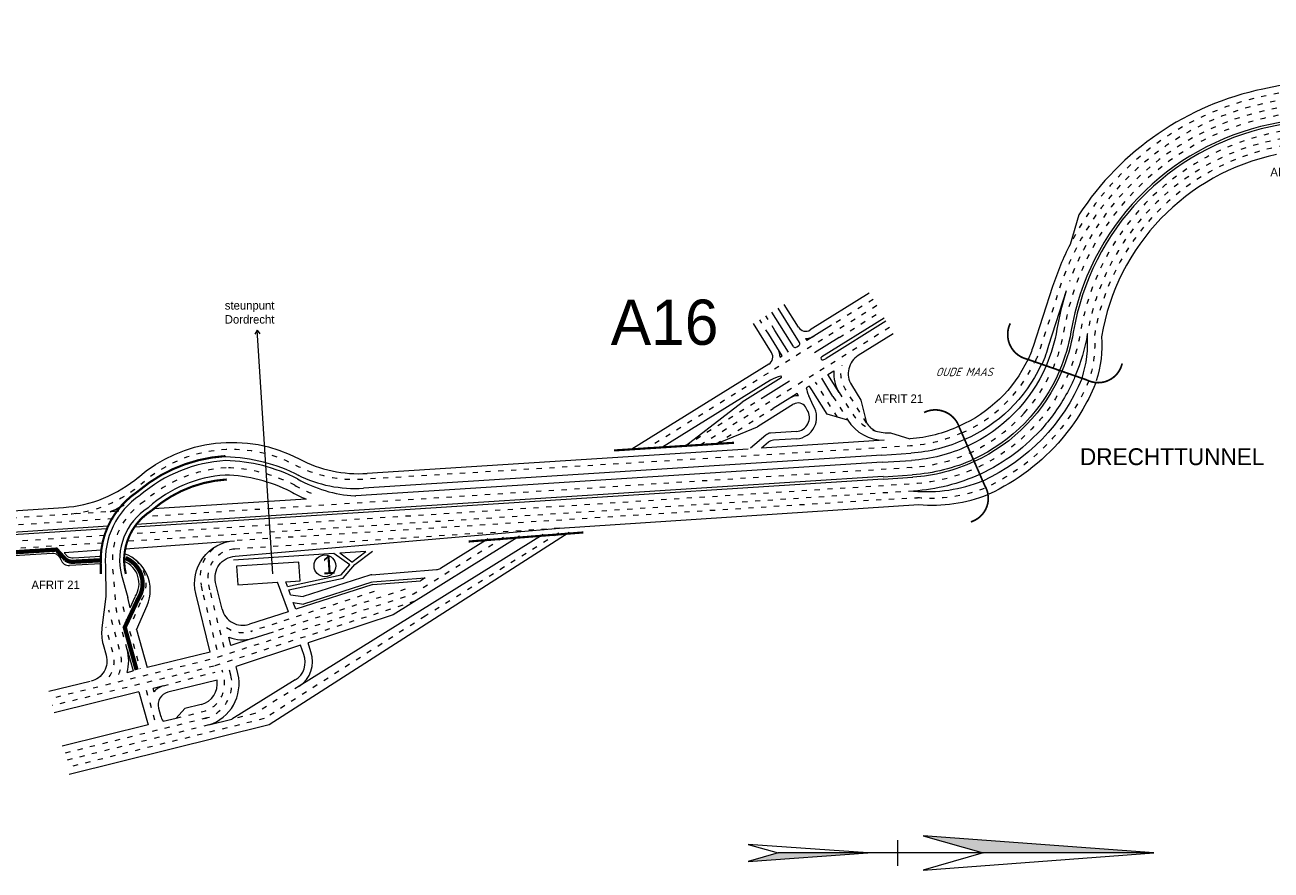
# Model space of a CAD drawing. Header units: metres. Extents: x 534 to 3705, y -2348 to -1466.
# Tile 5 of 7: x 3085 to 3377, y -1727 to -1529. Entities that reach past the tile are written whole.
import ezdxf
from ezdxf.enums import TextEntityAlignment as Align

# ---------------------------------------------------------------- set-up
doc = ezdxf.new("R2010")
doc.units = ezdxf.units.M
doc.linetypes.add('ACAD_ISO03W100', pattern=[30, 12, -18])
doc.layers.get('0').update_dxf_attribs({"lineweight": 0})
for name, color, linetype, lineweight in [('deelstrepen', 8, 'ACAD_ISO03W100', 0), ('Kunstwerk', 7, 'Continuous', 0), ('RW-MARK', 7, 'Continuous', 0), ('Spoorweg solid', 7, 'Continuous', 0), ('Strooi NIET', 10, 'Continuous', 0), ('Strooi WEL', 90, 'Continuous', 0), ('Text', 7, 'Continuous', 0), ('TSY_', 7, 'Continuous', 0)]:
    doc.layers.add(name, color=color, linetype=linetype, lineweight=lineweight)
doc.styles.add('ISO25C', font='ISO', dxfattribs={"oblique": 20, "height": 2.5})

# ---------------------------------------------------------------- blocks, each defined once
blk = doc.blocks.new('NOORDPYL')
at = {"linetype": 'Continuous'}
for p, q in [((0, -3), (0, 3)), ((60, 0), (6, 4)), ((6, 4), (20, 0)), ((-7, 0), (-35, 2)), ((-35, 2), (-28, 0)), ((-28, 0), (-35, -2)), ((-35, -2), (-7, 0)), ((60, 0), (-28, 0)), ((20, 0), (6, -4)), ((6, -4), (60, 0))]:
    blk.add_line(p, q, dxfattribs=at)
blk = doc.blocks.new('noorpijl')
at = {"linetype": 'Continuous'}
for points in [[(6, 4), (60, 0), (20, 0)], [(-35, -2), (-7, 0), (-28, 0)]]:
    blk.add_solid(points, dxfattribs=at)
blk.add_blockref('NOORDPYL', (0, 0), dxfattribs=at)
blk = doc.blocks.new('Noordpijl')
at = {"layer": 'TSY_'}
blk.add_blockref('noorpijl', (248.83, 202.7), dxfattribs=at)

msp = doc.modelspace()

# ---------------------------------------------------------------- linework, layer by layer
msp.add_circle((3155.31, -1655.98), 2.55)
at = {"layer": 'deelstrepen', "linetype": 'ACAD_ISO03W100', "ltscale": 0.1}
for p, q in [((3283.73, -1593.57), (3273.98, -1599.62)), ((3284.58, -1595.03), (3230.82, -1628.45)), ((3275.77, -1602.5), (3285.43, -1596.5)), ((3259.26, -1601.71), (3257.15, -1598.32)), ((3260.7, -1600.81), (3258.59, -1597.42)), ((3287.57, -1600.16), (3243.36, -1627.65)), ((3275.36, -1621.17), (3270.24, -1612.93)), ((3258.54, -1616.21), (3239.78, -1627.88)), ((3274.32, -1616.28), (3277.79, -1621.86)), ((3246.94, -1627.42), (3260.33, -1619.09)), ((3107.02, -1643.17), (2988.44, -1650.77)), ((3113.19, -1640.73), (3112.96, -1640.9)), ((3105.68, -1644.96), (2988.55, -1652.46)), ((3103.67, -1648.91), (2988.79, -1656.27)), ((3210.24, -1647.18), (3133.9, -1652.07)), ((3210.08, -1648.34), (3178.81, -1667.77)), ((3103.21, -1650.64), (2988.9, -1657.96)), ((3166.85, -1662.03), (3137.91, -1671.37)), ((3174.14, -1661.46), (3143.24, -1671.43)), ((3107.96, -1665.54), (3112.02, -1680.15)), ((3176.38, -1664.3), (3129.37, -1679.47)), ((3178.81, -1667.77), (3141.11, -1691.79)), ((3129.37, -1679.47), (3091.45, -1688.74)), ((3117.49, -1684.12), (3129.59, -1680.88)), ((3149.25, -1684.16), (3138.9, -1690.59)), ((3113.44, -1685.11), (3115.66, -1692.83)), ((3141.11, -1691.79), (3095.03, -1703.22)), ((3138.9, -1690.59), (3133.54, -1691.92)), ((3128.1, -1693.27), (3094.62, -1701.57))]:
    msp.add_line(p, q, dxfattribs=at)
at = {"layer": 'deelstrepen', "linetype": 'ACAD_ISO03W100', "ltscale": 0.1, "flags": 128}
for points in [[(3463.05, -1529.26), (3375.68, -1547.59, 0.269012), (3327.38, -1591.04), (3322.84, -1605.08, -0.02685), (3321.48, -1608.6)], [(3463.4, -1530.91), (3376.03, -1549.25, 0.259154), (3329.72, -1589.39)], [(3463.75, -1532.57), (3376.38, -1550.9, 0.30868), (3328.42, -1600.85, -0.069689), (3325.2, -1611.06)], [(3464.53, -1536.3), (3377.16, -1554.64, 0.30868), (3332.24, -1601.42, -0.073219), (3328.44, -1613.19, -0.064982), (3322.33, -1622.34, -0.199736), (3293.08, -1636.77), (3286.21, -1637.21), (3109.72, -1648.52)], [(3464.88, -1537.96), (3377.51, -1556.3, 0.30868), (3333.9, -1601.72)], [(3402.22, -1540.28), (3375.34, -1545.93, 0.226598), (3329.85, -1580.69)], [(3465.23, -1539.62), (3377.86, -1557.96, 0.30868), (3335.55, -1602.02, -0.097645), (3334.32, -1612.35)], [(3282.18, -1622.5), (3277.2, -1614.49, -0.21378), (3276.47, -1609.06)], [(3334.24, -1612.65, -0.077339), (3326.64, -1625.12, -0.110433), (3310.12, -1637.64)], [(3275.76, -1615.39), (3278.69, -1620.09, 0.184298), (3284.36, -1624.41, 0.184298)], [(3319.11, -1620.21, -0.196541), (3292.84, -1632.96), (3291.36, -1633.06), (3284.53, -1633.49), (3112.77, -1644.5)], [(3304.48, -1624.84, -0.092739), (3292.5, -1627.89), (3285.64, -1628.34), (3164.21, -1635.74, -0.137459), (3148.37, -1632.38, 0.309415), (3112.58, -1636.61, -0.164942), (3094.77, -1643.96)], [(3294.62, -1640.05, -0.007197), (3293.3, -1640.15), (3286.42, -1640.47), (3134.16, -1650.1)], [(3108.99, -1675.58), (3106.75, -1667.54, -0.046568), (3106.42, -1665.71), (3105.6, -1656.03)], [(3107.02, -1681.44, 0.167786), (3107.35, -1676.03), (3104.66, -1666.35)], [(3104.8, -1681.98, 0.2213), (3105.71, -1676.49), (3104, -1670.34)], [(3120.5, -1691.65), (3126.7, -1690.13, 0.414214), (3131.62, -1682.03), (3131.23, -1680.44)]]:
    msp.add_lwpolyline(points, format="xyb", dxfattribs=at)
at = {"layer": 'deelstrepen', "linetype": 'ACAD_ISO03W100', "ltscale": 0.1}
for points in [[(3321.45, -1608.41, -0.181626), (3304.48, -1624.84, -0.084623)], [(3325.2, -1611.06, -0.0716), (3319.11, -1620.21, -0.0716)], [(3130.04, -1675.69), (3126.65, -1661.81), (3126.33, -1660.49, -0.390521), (3131.83, -1650.52, -0.390521)], [(3131.69, -1675.15), (3128.38, -1661.64), (3128.06, -1660.33, -0.466721), (3134.14, -1652.05)], [(3110.45, -1668.4), (3112.37, -1664, 0.443346), (3109.36, -1653.57)], [(3127.11, -1691.78, 0.414214), (3133.27, -1681.63), (3132.87, -1680)]]:
    msp.add_lwpolyline(points, format="xyb", dxfattribs=at)
at = {"layer": 'deelstrepen', "linetype": 'ByBlock', "ltscale": 0.1, "flags": 128}
for points in [[(3331.07, -1611.5, -0.016437), (3329.86, -1614.13, -0.062493), (3323.76, -1623.28, -0.10769), (3308.72, -1634.55)], [(3332.66, -1612.05, -0.18912), (3309.4, -1636.11)], [(3335.81, -1613.3, -0.077339), (3327.94, -1626.22, -0.110433), (3310.83, -1639.19, -0.110433)]]:
    msp.add_lwpolyline(points, format="xyb", dxfattribs=at)
at = {"layer": 'deelstrepen', "linetype": 'ACAD_ISO03W100', "ltscale": 0.1, "flags": 128}
for points in [[(3293.19, -1638.46), (3286.31, -1638.9), (3108.78, -1650.28)], [(3197.15, -1649.36), (3176.05, -1662.62), (3128.91, -1677.83), (3090.93, -1687.12)], [(3127.65, -1691.63), (3094.21, -1699.92)]]:
    msp.add_lwpolyline(points, dxfattribs=at)
at = {"layer": 'deelstrepen', "linetype": 'ACAD_ISO03W100', "ltscale": 0.1}
for centre, radius, start, end in [((3134.11, -1664.99), 32.04, 93.487, 130.7653), ((3131.27, -1670.25), 37.25, 62.8016, 88.6247), ((3164.47, -1608.68), 32.72, 240.3582, 249.8859), ((3297.01, -1604.34), 35.79, 265.0324, 291.4916), ((3121.94, -1654.63), 16.41, 123.1816, 184.8815), ((3136.08, -1664.92), 6.7, 235.4765, 289.9752)]:
    msp.add_arc(centre, radius, start, end, dxfattribs=at)
at = {"layer": 'Kunstwerk'}
for points, const_width in [([(3315.84, -1599.2, 0.479665), (3319.82, -1607.57), (3333.82, -1612.45, 0.487821), (3342.06, -1608.58)], 0.4), ([(3306.63, -1645.68, 0.487821), (3309.86, -1637.16), (3303.93, -1623.58, 0.458083), (3295.65, -1620.06)], 0.4), ([(3131.99, -1630.27, 0.162011), (3111.61, -1638.46), (3111.21, -1638.76, 0.261402), (3102.81, -1655.52), (3102.83, -1657.89)], 0.5)]:
    msp.add_lwpolyline(points, format="xyb", dxfattribs=dict(at, const_width=const_width))
at = {"layer": 'Kunstwerk', "const_width": 0.5}
for points in [[(3251.16, -1627.15), (3223.02, -1628.95)], [(3215.84, -1648.16), (3188.97, -1650.29)]]:
    msp.add_lwpolyline(points, dxfattribs=at)
at = {"layer": 'Kunstwerk'}
msp.add_lwpolyline([(3132.33, -1635.75, 0.5, 0.5, 0.167113), (3114.72, -1643.03, 0.5, 0.5, 0.324427), (3108.68, -1657.89, 0.5, 0.5, 0.324427)], format="xyseb", dxfattribs=at)
at = {"layer": 'RW-MARK'}
for p, q in [((3464.1, -1534.23), (3376.73, -1552.56)), ((3464.21, -1534.78), (3376.84, -1553.12)), ((3401.86, -1538.64), (3374.99, -1544.28)), ((3282.83, -1592.12), (3269, -1600.72)), ((3328.97, -1591.56), (3324.83, -1604.36)), ((3265.05, -1604.59), (3260.03, -1596.52)), ((3266.49, -1603.69), (3261.48, -1595.62)), ((3266.24, -1600.08), (3262.92, -1594.73)), ((3259.92, -1606), (3255.7, -1599.21)), ((3273.98, -1599.62), (3268.2, -1603.22)), ((3286.29, -1597.96), (3271.68, -1607.04)), ((3286.71, -1598.7), (3272.69, -1607.41)), ((3139.43, -1600.74), (3138.93, -1601.67)), ((3143.09, -1657.86), (3139.43, -1600.74)), ((3139.43, -1600.74), (3140.05, -1601.6)), ((3262.42, -1606.81), (3259.26, -1601.71)), ((3263.87, -1605.91), (3260.7, -1600.81)), ((3275.77, -1602.5), (3269.99, -1606.1)), ((3288.42, -1601.63), (3280.26, -1606.71)), ((3265.74, -1604.75), (3266.33, -1604.38)), ((3267.89, -1602.72), (3268.2, -1603.22)), ((3261.93, -1607.12), (3262.42, -1606.81)), ((3259.28, -1608.76), (3227.23, -1628.68)), ((3273.12, -1611.14), (3274.52, -1610.27)), ((3275.76, -1615.39), (3273.12, -1611.14)), ((3259.72, -1612.48), (3234.41, -1628.22)), ((3262.22, -1611.93), (3253.06, -1617.62)), ((3264.12, -1612.74), (3258.54, -1616.21)), ((3268.73, -1613.87), (3268.06, -1614.28)), ((3274.32, -1616.28), (3271.68, -1612.04)), ((3264.21, -1616.68), (3260.33, -1619.09)), ((3265.91, -1615.62), (3264.21, -1616.68)), ((3266.22, -1616.12), (3265.91, -1615.62)), ((3269.75, -1618.58), (3268.64, -1616.18)), ((3272.93, -1620.48), (3269.36, -1614.73)), ((3239.78, -1627.88), (3253.06, -1617.62)), ((3265.11, -1618.12), (3256.65, -1623.38)), ((3268.31, -1619.48), (3267.86, -1618.77)), ((3277.79, -1621.86), (3272.93, -1620.48)), ((3246.94, -1627.42), (3256.65, -1623.38)), ((3258.56, -1625.37), (3255.01, -1628.38)), ((3265.71, -1624.51), (3259.72, -1624.9)), ((3286.3, -1626.58), (3257.59, -1628.42)), ((3259.23, -1627.03), (3257.59, -1628.42)), ((3265.82, -1626.21), (3260.39, -1626.56)), ((3285.85, -1631.71), (3162.56, -1639.61)), ((3285.75, -1630.02), (3164.32, -1637.8)), ((3285.75, -1630.03), (3292.58, -1629.59)), ((3285.85, -1631.71), (3292.68, -1631.27)), ((3286.11, -1635.66), (3110.68, -1646.9)), ((3286.07, -1635.09), (3111.11, -1646.31)), ((3286.07, -1635.1), (3292.9, -1634.67)), ((3286.11, -1635.66), (3292.94, -1635.22)), ((3150.89, -1640.36), (3115.16, -1642.65)), ((3054.85, -1644.82), (3094.08, -1642.3)), ((3107.02, -1643.17), (3104.99, -1643.3)), ((3104.5, -1646.73), (2988.66, -1654.15)), ((3104.24, -1647.31), (2988.69, -1654.72)), ((3212.54, -1648.14), (3142.27, -1693.26)), ((3206.4, -1648.63), (3149.25, -1684.16)), ((3193.52, -1649.65), (3182.37, -1656.58)), ((3091.43, -1653.09), (2989.01, -1659.65)), ((3102.93, -1652.35), (3094.23, -1652.91)), ((3157.43, -1653.11), (3133.88, -1654.62)), ((3161.16, -1655.78), (3157.43, -1653.11)), ((3164.92, -1652.63), (3158.77, -1653.02)), ((3161.65, -1655.09), (3158.77, -1653.02)), ((3161.65, -1655.09), (3164.92, -1652.63)), ((3162.35, -1655.7), (3166.47, -1652.53)), ((3102.81, -1655.52), (3095.5, -1655.94)), ((3149.21, -1655.15), (3134.61, -1656.09)), ((3134.61, -1656.09), (3134.88, -1660.44)), ((3149.49, -1659.5), (3149.21, -1655.15)), ((3159.13, -1658.09), (3161.16, -1655.78)), ((3159.58, -1658.86), (3162.35, -1655.7)), ((3166.3, -1658.06), (3181.47, -1656.87)), ((3134.88, -1660.44), (3144.22, -1659.84)), ((3146.75, -1666.77), (3144.22, -1659.84)), ((3146.14, -1659.72), (3149.49, -1659.5)), ((3146.54, -1660.81), (3146.14, -1659.72)), ((3146.54, -1660.81), (3159.13, -1658.09)), ((3146.83, -1661.61), (3159.58, -1658.86)), ((3166.51, -1660.35), (3148.5, -1666.17)), ((3165.84, -1658.15), (3150.19, -1663.2)), ((3166.33, -1659.78), (3150.33, -1664.94)), ((3166.47, -1659.75), (3178.82, -1658.79)), ((3166.51, -1660.35), (3177.71, -1659.47)), ((3178.76, -1658.82), (3177.71, -1659.47)), ((3147.25, -1662.74), (3146.83, -1661.61)), ((3147.25, -1662.74), (3150.19, -1663.2)), ((3146.74, -1666.73), (3137.62, -1669.68)), ((3148.5, -1666.17), (3147.91, -1664.56)), ((3147.91, -1664.56), (3150.33, -1664.94))]:
    msp.add_line(p, q, dxfattribs=at)
for points in [[(3374.99, -1544.28, 0.1994), (3331.91, -1573.78), (3329.85, -1580.69, 0.040116), (3325.78, -1590.52), (3321.2, -1604.6, -0.024392), (3320.04, -1607.65)], [(3376.73, -1552.56, 0.30868), (3330.06, -1601.16, -0.058853), (3327.42, -1610.22, -0.058853)], [(3376.84, -1553.12, 0.30868), (3330.61, -1601.27, -0.058565), (3327.95, -1610.41, -0.058565)], [(3378.21, -1559.62, 0.30868), (3337.23, -1602.3, -0.097645), (3336, -1612.63)], [(3328.97, -1591.56, 0.036742), (3326.77, -1600.55)], [(3326.77, -1600.55, -0.060732), (3324.24, -1609.12, -0.060732)], [(3324.83, -1604.36, -0.031757), (3323.26, -1608.78, -0.031757)], [(3280.26, -1606.71, 0.414214), (3278.65, -1613.59), (3280.85, -1617.14), (3282.18, -1622.5, 0.148246), (3284.36, -1624.41, 0.087618), (3287.82, -1624.79), (3292.36, -1626.21)], [(3303.83, -1623.29, -0.093174), (3292.39, -1626.21)], [(3305.16, -1626.4, -0.092532), (3292.62, -1629.58)], [(3305.84, -1627.95, -0.092343), (3292.73, -1631.27)], [(3132.06, -1631.32, 0.162178), (3112.14, -1639.37), (3111.93, -1639.48, 0.268455), (3103.91, -1656.03, 0.268455)], [(3307.19, -1631.06, -0.092012), (3292.96, -1634.65)], [(3307.42, -1631.57, -0.091962), (3293, -1635.22)], [(3131.98, -1634.71, 0.166548), (3114, -1642.28), (3113.88, -1642.4, 0.323143), (3107.66, -1658.14)], [(3102.81, -1653.82), (3096.31, -1654.19, -0.159078), (3095.11, -1653.87), (3094.23, -1652.91)]]:
    msp.add_lwpolyline(points, format="xyb", dxfattribs=at)
at = {"layer": 'RW-MARK', "flags": 128}
for points in [[(3333.9, -1601.72, -0.057837), (3331.07, -1611.5)], [(3308.72, -1634.55, -0.091479), (3293.19, -1638.46)]]:
    msp.add_lwpolyline(points, format="xyb", dxfattribs=at)
at = {"layer": 'RW-MARK', "color": 8}
for points in [[(3319.94, -1607.7, -0.180922), (3303.86, -1623.27, -0.086293)], [(3323.03, -1609, -0.183076), (3305.12, -1626.41, -0.078421)], [(3324.24, -1609.12, -0.184395), (3305.84, -1627.95, -0.074854)], [(3327.42, -1610.22, -0.186708), (3307.19, -1631.06, -0.068618)], [(3327.95, -1610.41, -0.187056), (3307.42, -1631.57, -0.067678)]]:
    msp.add_lwpolyline(points, format="xyb", dxfattribs=at)
at = {"layer": 'RW-MARK'}
for centre, radius, start, end in [((3267.94, -1599.02), 2, 211.8681, 301.8681), ((3267.94, -1599.02), 3.7, 269.1477, 301.8681), ((3307.08, -1603.76), 26.9, 342.0342, 4.3421), ((3258.23, -1607.06), 3.7, 359.1273, 31.8681), ((3265.47, -1604.32), 0.5, 211.8681, 301.8477), ((3266.07, -1603.95), 0.5, 301.8477, 31.8681), ((3258.23, -1607.06), 2, 301.8681, 31.8681), ((3271.9, -1607.38), 0.4, 121.8681, 293.6036), ((3270.05, -1603.17), 5, 293.6036, 301.8681), ((3282.89, -1610.95), 8.4, 175.3385, 211.8681), ((3263.42, -1618.43), 7, 101.0651, 121.8681), ((3262.11, -1611.76), 0.2, 301.8681, 101.0651), ((3263.42, -1618.43), 7, 31.8681, 40.6242), ((3266.17, -1619.82), 3.7, 89.1477, 121.8681), ((3274.99, -1613.23), 7, 188.6365, 204.8958), ((3266.17, -1619.82), 2, 31.8681, 121.8681), ((3265.5, -1621.22), 3.3, 273.6669, 31.8681), ((3265.5, -1621.22), 5, 273.6669, 31.8681), ((3286.28, -1616.58), 10, 211.8681, 270.1448), ((3259.85, -1626.89), 2, 93.6669, 130.3388), ((3260.52, -1628.55), 2, 93.6669, 130.3388), ((3131.33, -1639.42), 8.98, 85.217, 106.2343), ((3131.12, -1670.25), 38.94, 62.8016, 88.6247), ((3131.12, -1670.25), 39.79, 62.8016, 88.6247), ((3131.12, -1670.25), 35.55, 62.8016, 88.6247), ((3164.26, -1608.65), 31.02, 240.3582, 266.378), ((3296.29, -1602.8), 35.79, 265.0324, 291.4916), ((3164.26, -1608.65), 34.41, 240.3582, 247.1293), ((3162.43, -1637.62), 2, 266.378, 273.6669), ((3297.52, -1605.97), 35.79, 265.0324, 291.4916), ((3091.56, -1655.09), 2, 16.6729, 93.6669), ((3095.39, -1653.94), 2, 196.6729, 273.2352), ((3181.31, -1654.88), 2, 274.4821, 301.8681), ((3166.46, -1660.06), 2, 94.4821, 107.8851)]:
    msp.add_arc(centre, radius, start, end, dxfattribs=at)
at = {"layer": 'Spoorweg solid'}
for p, q in [((3254.42, -1628.62), (3165.19, -1634.34)), ((3200.88, -1649.06), (3171.31, -1667.45)), ((3108.54, -1651.99), (3134.16, -1650.1)), ((3107.66, -1658.14), (3109.13, -1663.42)), ((3109.73, -1665.8), (3109.13, -1663.42)), ((3109.73, -1665.8), (3110.86, -1663.21)), ((3171.31, -1667.45), (3151.37, -1674.01)), ((3111.21, -1670.91), (3113.69, -1679.81)), ((3138.29, -1673.02), (3143.24, -1671.43)), ((3138.29, -1673.02), (3133.31, -1674.63)), ((3149.62, -1674.59), (3134.51, -1679.56)), ((3150.41, -1676.75), (3149.62, -1674.59)), ((3152, -1676.16), (3151.37, -1674.01)), ((3108.99, -1675.58), (3110.39, -1680.62)), ((3128.44, -1676.2), (3113.69, -1679.81)), ((3108.98, -1680.96), (3110.39, -1680.62)), ((3100.3, -1683.09), (3090.64, -1685.45)), ((3117.49, -1684.12), (3115.05, -1684.71)), ((3130.04, -1682.8), (3118.51, -1685.62)), ((3148.35, -1682.71), (3133.54, -1691.92)), ((3111.75, -1685.52), (3091.86, -1690.39)), ((3111.75, -1685.52), (3113.91, -1693.27)), ((3115.28, -1685.55), (3115.05, -1684.71)), ((3116.34, -1689.34), (3116.82, -1691.06)), ((3122.46, -1689.42), (3120.5, -1691.65)), ((3126.3, -1688.48), (3122.46, -1689.42)), ((3117.42, -1692.41), (3120.5, -1691.65)), ((3128.1, -1693.27), (3133.54, -1691.92)), ((3113.91, -1693.27), (3093.79, -1698.23)), ((3142.27, -1693.26), (3095.44, -1704.87))]:
    msp.add_line(p, q, dxfattribs=at)
for points in [[(3111.46, -1635.33, -0.310345), (3149.26, -1630.93, -0.310345)], [(3104.99, -1643.3, 0.028654), (3108.26, -1641.72, 0.028654)], [(3131.22, -1666.11), (3129.71, -1659.92, -0.466721), (3134.25, -1653.74), (3210.24, -1647.18), (3294.42, -1641.63)], [(3128.44, -1676.2), (3125.08, -1662.45, -0.466974), (3134.16, -1650.1)], [(3111.17, -1670.99), (3113.66, -1665.29, 0.436761), (3108.36, -1653.16)], [(3103.91, -1656.03), (3103.96, -1663.18), (3103.07, -1670.51, 0.098278), (3103.36, -1674.39), (3104.07, -1676.94, -0.423455), (3100.52, -1683.02)], [(3128.1, -1693.27, 0.396448), (3134.92, -1681.22), (3134.51, -1679.56)], [(3126.3, -1688.48, 0.392611), (3130.04, -1682.8, 0.392611)]]:
    msp.add_lwpolyline(points, format="xyb", dxfattribs=at)
msp.add_lwpolyline([(3133.31, -1674.63), (3132.83, -1672.66)], dxfattribs=at)
for centre, radius, start, end in [((3163.27, -1604.4), 30, 242.1654, 273.6669), ((3092.16, -1612.36), 30, 273.6669, 310.6157), ((3162.4, -1607.86), 30, 243.3746, 273.6669), ((3106.14, -1660.15), 5.63, 327.1535, 67.5496), ((3136.08, -1664.92), 5, 193.7447, 287.8851), ((3136.08, -1664.92), 8.4, 247.215, 285.2451), ((3099.35, -1678.26), 10, 344.3161, 15.5465), ((3145.71, -1678.47), 5, 301.8681, 20.1033), ((3145.71, -1678.47), 6.7, 301.8681, 20.1033), ((3118.44, -1688), 4, 103.7447, 142.0838), ((3119.23, -1688.53), 3, 103.7447, 195.5465), ((3121.63, -1689.72), 5, 195.5465, 212.5098)]:
    msp.add_arc(centre, radius, start, end, dxfattribs=at)
at = {"layer": 'Strooi NIET', "linetype": 'ACAD_ISO03W100', "ltscale": 0.1, "const_width": 1, "flags": 128}
for points in [[(3102.86, -1654.67), (3096.36, -1655.04, -0.169724), (3094.55, -1654.52), (3092.41, -1652.18), (2988.95, -1658.81)], [(3108.61, -1654.17, -0.468414), (3111.58, -1663.67), (3108.42, -1670.39), (3111.2, -1680.37)]]:
    msp.add_lwpolyline(points, format="xyb", dxfattribs=at)
at = {"layer": 'Strooi WEL'}
for p, q in [((3331.07, -1611.5), (3332.66, -1612.05)), ((3308.72, -1634.55), (3309.4, -1636.11))]:
    msp.add_line(p, q, dxfattribs=at)
at = {"layer": 'Text'}
for p, q in [((3292.39, -1626.21), (3292.39, -1626.21)), ((3292.5, -1627.89), (3292.5, -1627.89)), ((3292.61, -1629.58), (3292.62, -1629.58)), ((3292.72, -1631.27), (3292.73, -1631.27)), ((3292.83, -1632.96), (3292.84, -1632.96)), ((3292.94, -1634.65), (3292.96, -1634.65)), ((3292.98, -1635.22), (3293, -1635.22))]:
    msp.add_line(p, q, dxfattribs=at)

# ---------------------------------------------------------------- block references
at = {"layer": 'Strooi WEL'}
msp.add_blockref('Noordpijl', (3040.65, -1925.96), dxfattribs=at)

# ---------------------------------------------------------------- texts
msp.add_text('1', height=4.24, rotation=3.6669).set_placement((3154.75, -1658.02))
at = {"layer": 'Text'}
for s, height, p in [('AFRIT 22', 1.978, (3376.78, -1564.71)), ('A16', 10.597, (3222.27, -1604.21)), ('steunpunt', 1.978, (3131.86, -1595.95)), ('Dordrecht', 1.978, (3131.86, -1599.23)), ('AFRIT 21', 1.978, (3284.12, -1617.81)), ('DRECHTTUNNEL', 3.9563, (3332.17, -1632.39)), ('AFRIT 21', 1.978, (3086.57, -1661.43))]:
    msp.add_text(s, height=height, dxfattribs=at).set_placement(p)
at = {"layer": 'Text', "style": 'ISO25C', "oblique": 20}
msp.add_text('OUDE MAAS', height=1.978, dxfattribs=at).set_placement((3305.03, -1610.56), align=Align.MIDDLE_CENTER)

doc.saveas('drawing.dxf')
